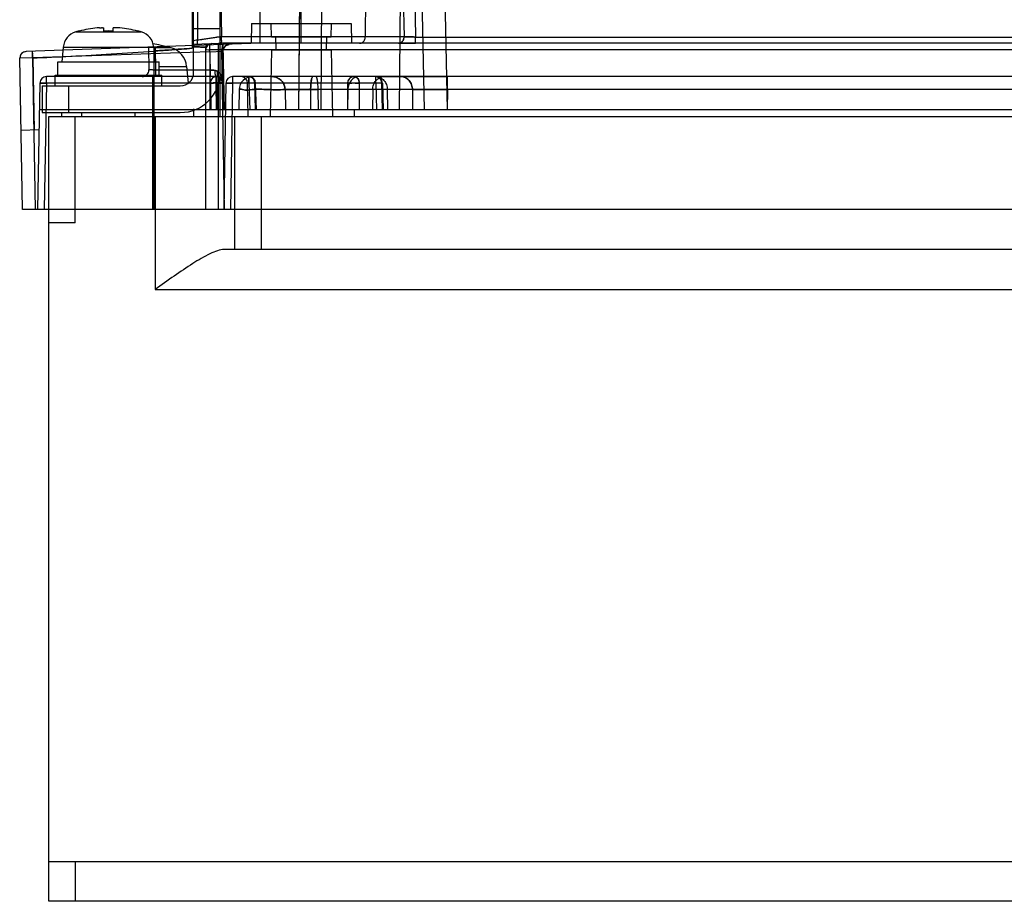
# Model space of a CAD drawing. Header units: millimetres. Extents: x 42 to 339, y 169 to 362.
# Tile 1 of 12: x 42 to 117, y 169 to 235. Entities that reach past the tile are written whole.
import ezdxf

# ---------------------------------------------------------------- set-up
doc = ezdxf.new("R2010")
doc.units = ezdxf.units.MM
doc.header["$LTSCALE"] = 34.608482
doc.layers.get('0').update_dxf_attribs({"linetype": 'CONTINUOUS'})

msp = doc.modelspace()

# ---------------------------------------------------------------- linework, layer by layer
at = {"color": 7, "linetype": 'Continuous'}
for p, q in [((55.44, 331.063), (55.44, 233.189)), ((63.64, 233.563), (63.64, 331.063)), ((55.952, 330.423), (57.634, 234.058)), ((69.18, 330.666), (68.45, 234.058)), ((69.421, 330.666), (71.371, 234.058)), ((70.288, 330.684), (72.238, 234.037)), ((55.826, 330.066), (55.826, 233.81)), ((55.54, 231.363), (55.54, 328.063)), ((57.54, 228.063), (57.54, 328.063)), ((64.309, 328.067), (63.44, 228.563)), ((65.768, 318.563), (65.095, 228.563)), ((73.245, 296.257), (74.611, 228.563)), ((71.513, 296.17), (71.002, 228.563)), ((71.513, 296.17), (72.877, 228.563)), ((60.54, 233.563), (60.54, 285.067)), ((59.89, 235.063), (59.864, 233.563)), ((59.89, 235.063), (67.39, 235.063)), ((61.39, 234.063), (61.373, 235.063)), ((65.89, 234.063), (65.908, 235.063)), ((67.39, 235.063), (67.417, 233.563)), ((46.94, 234.49), (46.678, 234.419)), ((46.678, 234.419), (51.603, 234.419)), ((46.94, 234.49), (46.94, 234.483)), ((48.79, 234.483), (48.79, 234.716)), ((49.49, 234.483), (49.49, 234.716)), ((51.34, 234.483), (51.34, 234.49)), ((51.603, 234.419), (51.34, 234.49)), ((57.54, 234.663), (55.54, 234.663)), ((71.371, 234.058), (57.634, 234.058)), ((61.39, 234.063), (65.89, 234.063)), ((61.74, 233.063), (61.723, 234.063)), ((65.54, 233.063), (65.558, 234.063)), ((72.238, 233.563), (72.238, 234.037)), ((72.238, 234.037), (312.082, 234.037)), ((60.54, 233.563), (42.942, 232.948)), ((45.738, 233.282), (45.64, 232.163)), ((45.738, 233.282), (52.542, 233.282)), ((52.14, 233.269), (52.17, 231.572)), ((52.542, 233.282), (52.64, 232.163)), ((52.64, 233.287), (52.67, 231.554)), ((53.09, 233.405), (53.09, 233.41)), ((53.846, 233.227), (53.09, 233.41)), ((55.44, 233.501), (57.642, 233.563)), ((55.44, 233.501), (55.556, 233.505)), ((55.55, 233.504), (55.824, 233.512)), ((56.742, 233.43), (56.775, 231.554)), ((57.642, 233.561), (57.409, 233.557)), ((338.521, 233.563), (57.642, 233.563)), ((57.742, 233.465), (57.828, 228.563)), ((57.804, 233.225), (57.979, 233.409)), ((57.979, 233.408), (58.223, 233.482)), ((70.938, 233.563), (72.238, 233.563)), ((42.942, 232.948), (42.698, 232.874)), ((42.942, 232.948), (42.698, 232.874)), ((56.758, 232.931), (43.442, 232.466)), ((53.846, 233.227), (52.547, 233.227)), ((52.58, 221.063), (52.58, 232.985)), ((56.44, 233.237), (56.44, 221.063)), ((56.758, 232.931), (57.74, 232.982)), ((56.758, 232.931), (56.758, 228.563)), ((57.651, 233.08), (57.405, 233.076)), ((57.405, 221.063), (57.405, 233.076)), ((57.86, 221.063), (57.651, 233.08)), ((324.021, 233.08), (57.651, 233.08)), ((57.74, 232.982), (57.804, 233.226)), ((57.74, 232.982), (57.804, 233.226)), ((57.74, 232.982), (57.74, 228.563)), ((61.39, 233.063), (61.303, 228.063)), ((61.39, 233.063), (65.89, 233.063)), ((65.89, 233.063), (65.978, 228.063)), ((43.442, 232.466), (42.46, 232.44)), ((42.659, 221.063), (42.46, 232.44)), ((43.425, 232.465), (43.624, 221.063)), ((43.442, 232.466), (43.537, 227.049)), ((45.34, 231.163), (45.34, 232.163)), ((45.34, 232.163), (52.94, 232.163)), ((52.94, 231.163), (52.94, 232.163)), ((52.94, 231.824), (55.013, 231.824)), ((55.013, 231.824), (55.119, 230.603)), ((44.475, 230.563), (44.475, 231.063)), ((57.293, 231.063), (44.475, 231.063)), ((45.14, 230.363), (45.14, 231.163)), ((45.14, 231.163), (53.14, 231.163)), ((51.826, 231.088), (51.67, 231.063)), ((52.079, 231.275), (51.968, 231.161)), ((52.148, 231.417), (52.078, 231.274)), ((52.17, 231.572), (52.148, 231.417)), ((52.44, 231.063), (52.44, 221.063)), ((52.67, 231.554), (52.67, 231.063)), ((56.775, 231.554), (52.67, 231.554)), ((53.14, 230.363), (53.14, 231.163)), ((56.775, 231.554), (56.775, 231.063)), ((57.205, 231.063), (57.205, 230.572)), ((57.293, 230.563), (57.293, 231.063)), ((57.441, 231.04), (57.631, 230.931)), ((58.475, 231.063), (58.475, 230.563)), ((335.714, 231.063), (58.475, 231.063)), ((59.701, 230.572), (59.701, 231.063)), ((69.238, 230.572), (69.238, 231.063)), ((69.873, 231.063), (74.635, 231.063)), ((73.761, 231.063), (72.965, 231.063)), ((74.594, 231.063), (74.594, 230.08)), ((74.635, 230.08), (74.635, 231.063)), ((43.975, 230.572), (43.809, 221.063)), ((44.14, 230.363), (44.14, 228.363)), ((44.14, 230.363), (54.54, 230.363)), ((44.475, 230.572), (44.309, 221.063)), ((57.293, 230.572), (44.475, 230.572)), ((46.14, 230.363), (46.14, 228.363)), ((56.811, 230.572), (56.84, 228.563)), ((57.205, 230.572), (57.24, 228.563)), ((57.293, 230.572), (57.328, 228.563)), ((57.705, 230.572), (57.74, 228.563)), ((57.975, 230.572), (57.809, 221.063)), ((58.475, 230.572), (58.309, 221.063)), ((69.671, 230.572), (58.475, 230.572)), ((59.64, 228.063), (59.597, 230.572)), ((59.701, 230.572), (59.763, 228.563)), ((60.134, 230.571), (60.193, 228.563)), ((60.193, 228.563), (60.135, 230.572)), ((60.263, 228.563), (60.201, 230.578)), ((67.135, 228.563), (67.139, 230.572)), ((68.004, 228.563), (68.004, 230.572)), ((69.238, 230.572), (69.299, 228.563)), ((69.671, 230.572), (69.732, 228.563)), ((69.738, 230.578), (69.799, 228.563)), ((58.967, 230.08), (58.94, 228.563)), ((62.414, 230.08), (62.44, 228.563)), ((64.34, 230.08), (64.327, 228.563)), ((71.997, 230.08), (64.34, 230.08)), ((64.926, 228.563), (64.906, 230.08)), ((67.135, 230.08), (67.112, 228.563)), ((69.007, 230.08), (68.991, 228.563)), ((70.136, 228.563), (70.113, 230.08)), ((71.997, 230.08), (72.012, 228.563)), ((74.594, 230.08), (74.61, 228.563)), ((307.767, 230.08), (74.594, 230.08)), ((74.635, 230.08), (74.62, 228.563)), ((337.94, 228.563), (43.94, 228.563)), ((44.14, 228.363), (54.54, 228.363)), ((45.64, 228.063), (45.64, 228.363)), ((47.14, 228.063), (47.14, 228.363)), ((51.14, 228.063), (51.14, 228.363)), ((55.54, 228.631), (55.54, 228.063)), ((67.64, 228.063), (67.649, 228.563)), ((44.64, 169.063), (44.64, 228.063)), ((44.64, 228.063), (337.24, 228.063)), ((46.64, 220.063), (46.64, 228.063)), ((52.64, 228.063), (52.64, 215.063)), ((58.64, 218.063), (58.64, 228.063)), ((60.64, 218.063), (60.64, 228.063)), ((43.914, 227.062), (42.555, 227.014)), ((339.44, 221.063), (42.659, 221.063)), ((46.64, 220.063), (44.64, 220.063)), ((324.044, 218.063), (57.837, 218.063)), ((52.64, 215.063), (329.24, 215.063)), ((44.64, 172.063), (337.24, 172.063)), ((46.64, 172.063), (46.64, 169.063)), ((337.24, 169.063), (44.64, 169.063))]:
    msp.add_line(p, q, dxfattribs=at)
for points in [[(64.226, 318.563), (63.965, 288.563), (63.703, 258.563), (63.44, 228.563)], [(42.698, 232.874), (42.521, 232.689), (42.46, 232.44)], [(51.969, 231.162), (51.827, 231.088), (51.67, 231.063)], [(57.293, 231.063), (57.344, 231.06), (57.393, 231.053)], [(57.293, 231.063), (57.344, 231.06), (57.393, 231.053), (57.441, 231.04)], [(57.441, 231.04), (57.631, 230.931), (57.751, 230.763), (57.793, 230.573)], [(61.414, 231.063), (61.72, 231.015), (61.996, 230.876), (62.217, 230.659), (62.361, 230.385), (62.414, 230.08)], [(61.79, 230.989), (61.841, 230.967), (61.893, 230.941), (61.945, 230.91), (61.997, 230.875), (62.048, 230.836), (62.099, 230.791), (62.148, 230.742), (62.195, 230.687), (62.239, 230.627), (62.28, 230.563), (62.317, 230.493), (62.349, 230.418), (62.375, 230.339), (62.395, 230.256), (62.408, 230.17), (62.414, 230.08)]]:
    msp.add_lwpolyline(points, dxfattribs=at)
for centre, radius, start, end in [((48.645, 232.501), 2.234, 90.03949, 91.10371), ((48.644, 233.121), 1.614, 88.70065, 90.0181), ((49.637, 233.05), 1.685, 89.99151, 90.90274), ((49.636, 232.611), 2.124, 89.19651, 89.97908), ((49.577, 230.725), 4.011, 86.64818, 87.52084), ((47.033, 233.169), 1.3, 105.88085, 175), ((49.14, 225.763), 8.993, 95.42346, 104.15994), ((48.785, 229.507), 5.232, 94.22006, 95.42478), ((48.743, 230.07), 4.667, 93.31919, 94.21154), ((49.14, 225.763), 8.727, 87.7015, 92.2985), ((49.51, 229.662), 5.077, 84.56636, 86.59197), ((49.14, 225.763), 8.993, 75.84006, 84.57654), ((51.247, 233.169), 1.3, 5, 74.11915), ((50.64, 221.663), 11.995, 78.21419, 81.27395), ((56.922, 233.061), 0.481, 91.60515, 179.99482), ((56.741, 233.237), 0.3, 91.63061, 179.94742), ((58.24, 232.982), 0.5, 92, 180), ((42.96, 232.449), 0.5, 92, 181), ((53.419, 231.685), 1.6, 5, 74.50603), ((44.475, 230.563), 0.5, 90, 180), ((51.67, 231.563), 0.5, 270, 1), ((54.54, 231.363), 3, 270, 360), ((54.54, 231.363), 1, 270, 360), ((57.205, 230.563), 0.5, 1, 90.00215), ((57.293, 230.563), 0.5, 0, 90), ((58.475, 230.563), 0.5, 90, 180), ((59.967, 230.063), 1, 90.00036, 179.00014), ((59.097, 230.563), 0.5, 1, 90), ((59.701, 230.563), 0.5, 0, 89.99998), ((61.414, 230.063), 1, 1, 90), ((69.238, 230.563), 0.5, 1.7317, 90), ((60.479, 204.974), 25.61, 91.15241, 91.73894)]:
    msp.add_arc(centre, radius, start, end, dxfattribs=at)
for points, knots in [([(48.473, 234.73), (48.484, 234.73), (48.527, 234.733), (48.571, 234.734), (48.602, 234.735)], [0, 0, 0, 0, 0.265557, 1, 1, 1, 1]), ([(48.681, 234.735), (48.697, 234.735), (48.719, 234.734), (48.746, 234.731), (48.761, 234.729), (48.774, 234.726), (48.783, 234.724), (48.79, 234.719), (48.79, 234.716)], [0, 0, 0, 0, 0.413325, 0.579972, 0.718585, 0.828778, 0.910738, 1, 1, 1, 1]), ([(49.61, 234.735), (49.593, 234.735), (49.569, 234.734), (49.539, 234.732), (49.522, 234.73), (49.509, 234.727), (49.498, 234.724), (49.49, 234.719), (49.49, 234.716)], [0, 0, 0, 0, 0.413699, 0.580783, 0.719881, 0.830377, 0.912383, 1, 1, 1, 1]), ([(49.75, 234.733), (49.743, 234.733), (49.715, 234.734), (49.687, 234.735), (49.666, 234.735)], [0, 0, 0, 0, 0.262982, 1, 1, 1, 1]), ([(55.826, 233.811), (55.977, 233.831), (56.579, 233.919), (57.18, 234.014), (57.634, 234.059)], [0, 0, 0, 0, 0.250004, 1, 1, 1, 1]), ([(57.634, 234.059), (57.482, 234.044), (56.878, 233.972), (56.278, 233.872), (55.826, 233.811)], [0, 0, 0, 0, 0.250101, 1, 1, 1, 1]), ([(57.642, 233.563), (57.62, 233.562), (57.666, 233.696), (57.626, 233.817), (57.635, 233.975), (57.634, 234.058)], [0, 0, 0, 0, 0.134866, 0.497418, 1, 1, 1, 1]), ([(68.017, 233.563), (68.092, 233.563), (68.25, 233.614), (68.411, 233.806), (68.449, 233.973), (68.45, 234.058)], [0, 0, 0, 0, 0.312525, 0.646215, 1, 1, 1, 1]), ([(70.938, 233.563), (71.013, 233.563), (71.171, 233.614), (71.332, 233.806), (71.37, 233.973), (71.371, 234.058)], [0, 0, 0, 0, 0.313278, 0.645664, 1, 1, 1, 1]), ([(70.938, 233.563), (70.968, 233.563), (71.027, 233.57), (71.111, 233.601), (71.172, 233.64), (71.215, 233.677), (71.244, 233.708), (71.271, 233.741), (71.304, 233.793), (71.339, 233.867), (71.365, 233.961), (71.371, 234.027), (71.371, 234.058)], [0, 0, 0, 0, 0.122379, 0.244101, 0.362781, 0.420594, 0.477086, 0.535935, 0.597787, 0.729742, 0.870843, 1, 1, 1, 1]), ([(72.238, 234.037), (72.125, 234.038), (71.91, 234.041), (71.621, 234.048), (71.446, 234.054), (71.371, 234.058)], [0, 0, 0, 0, 0.392356, 0.741588, 1, 1, 1, 1]), ([(71.371, 234.058), (71.446, 234.054), (71.621, 234.048), (71.91, 234.041), (72.125, 234.038), (72.238, 234.037)], [0, 0, 0, 0, 0.258419, 0.607652, 1, 1, 1, 1]), ([(52.58, 232.985), (52.578, 233.022), (52.575, 233.078), (52.573, 233.142), (52.572, 233.175), (52.572, 233.195), (52.572, 233.213), (52.572, 233.229), (52.573, 233.244), (52.574, 233.257), (52.575, 233.268), (52.576, 233.277), (52.577, 233.282), (52.579, 233.285), (52.58, 233.285)], [0, 0, 0, 0, 0.372121, 0.557364, 0.634455, 0.703117, 0.76006, 0.81303, 0.862395, 0.906535, 0.943487, 0.971885, 0.990673, 1, 1, 1, 1]), ([(55.826, 233.81), (55.761, 233.795), (55.641, 233.77), (55.531, 233.739), (55.44, 233.716), (55.44, 233.696)], [0, 0, 0, 0, 0.495713, 0.85042, 1, 1, 1, 1]), ([(56.44, 233.237), (56.44, 233.277), (56.201, 233.246), (55.95, 233.31), (55.622, 233.301), (55.44, 233.306)], [0, 0, 0, 0, 0.118247, 0.456316, 1, 1, 1, 1]), ([(55.44, 233.305), (55.622, 233.301), (55.95, 233.31), (56.201, 233.246), (56.44, 233.277), (56.44, 233.237)], [0, 0, 0, 0, 0.543741, 0.881782, 1, 1, 1, 1]), ([(55.824, 233.512), (55.826, 233.512), (55.829, 233.513), (55.832, 233.518), (55.835, 233.525), (55.837, 233.534), (55.839, 233.547), (55.841, 233.562), (55.842, 233.58), (55.843, 233.609), (55.842, 233.65), (55.838, 233.702), (55.833, 233.756), (55.829, 233.792), (55.826, 233.81)], [0, 0, 0, 0, 0.012504, 0.02934, 0.053189, 0.085553, 0.127242, 0.178104, 0.237689, 0.305498, 0.462406, 0.638111, 0.820795, 1, 1, 1, 1]), ([(55.824, 233.512), (55.826, 233.512), (55.829, 233.513), (55.832, 233.518), (55.835, 233.525), (55.837, 233.534), (55.839, 233.547), (55.841, 233.562), (55.842, 233.58), (55.843, 233.609), (55.842, 233.65), (55.838, 233.702), (55.833, 233.756), (55.829, 233.792), (55.826, 233.81)], [0, 0, 0, 0, 0.012658, 0.029566, 0.053501, 0.085947, 0.127704, 0.178615, 0.238226, 0.306036, 0.462869, 0.638429, 0.820944, 1, 1, 1, 1]), ([(56.758, 232.931), (56.757, 232.961), (56.755, 233.025), (56.752, 233.119), (56.75, 233.195), (56.749, 233.248), (56.748, 233.283), (56.748, 233.31), (56.747, 233.33), (56.747, 233.348), (56.747, 233.369), (56.747, 233.391), (56.747, 233.407), (56.748, 233.417), (56.748, 233.422), (56.748, 233.426), (56.748, 233.428), (56.749, 233.429), (56.749, 233.43), (56.749, 233.43)], [0, 0, 0, 0, 0.181698, 0.384352, 0.561526, 0.638313, 0.706693, 0.769608, 0.799365, 0.827834, 0.879876, 0.924148, 0.959265, 0.973011, 0.984025, 0.990802, 0.995708, 0.998741, 1, 1, 1, 1]), ([(56.758, 232.931), (56.757, 232.965), (56.754, 233.032), (56.752, 233.126), (56.75, 233.199), (56.749, 233.25), (56.748, 233.284), (56.748, 233.31), (56.747, 233.331), (56.747, 233.349), (56.747, 233.37), (56.747, 233.392), (56.747, 233.408), (56.748, 233.417), (56.748, 233.423), (56.748, 233.426), (56.748, 233.428), (56.749, 233.43), (56.749, 233.43), (56.749, 233.43)], [0, 0, 0, 0, 0.206586, 0.399323, 0.567861, 0.641159, 0.706691, 0.770343, 0.800423, 0.829174, 0.88163, 0.926072, 0.961069, 0.974637, 0.98539, 0.991579, 0.996059, 0.998832, 1, 1, 1, 1]), ([(57.405, 233.076), (57.404, 233.153), (57.39, 233.305), (57.428, 233.423), (57.387, 233.556), (57.409, 233.557)], [0, 0, 0, 0, 0.481463, 0.860632, 1, 1, 1, 1]), ([(57.642, 233.563), (57.664, 233.563), (57.709, 233.506), (57.706, 233.398), (57.682, 233.251), (57.663, 233.14), (57.651, 233.08)], [0, 0, 0, 0, 0.126099, 0.340469, 0.639436, 1, 1, 1, 1]), ([(57.642, 233.561), (57.664, 233.562), (57.71, 233.505), (57.706, 233.397), (57.682, 233.25), (57.663, 233.14), (57.651, 233.08)], [0, 0, 0, 0, 0.125659, 0.340112, 0.639547, 1, 1, 1, 1]), ([(43.442, 232.466), (43.439, 232.549), (43.421, 232.708), (43.458, 232.832), (43.411, 232.965), (43.434, 232.965)], [0, 0, 0, 0, 0.50026, 0.865182, 1, 1, 1, 1]), ([(43.425, 232.465), (43.423, 232.527), (43.42, 232.606), (43.419, 232.699), (43.418, 232.743), (43.418, 232.782), (43.418, 232.816), (43.418, 232.846), (43.418, 232.873), (43.418, 232.894), (43.419, 232.91), (43.419, 232.923), (43.42, 232.937), (43.421, 232.95), (43.422, 232.958), (43.423, 232.962), (43.424, 232.964), (43.424, 232.965), (43.425, 232.965)], [0, 0, 0, 0, 0.373298, 0.471358, 0.559182, 0.636541, 0.705435, 0.762559, 0.81568, 0.865153, 0.88804, 0.909335, 0.946216, 0.97435, 0.984739, 0.992483, 0.997495, 1, 1, 1, 1]), ([(43.425, 232.465), (44.382, 232.498), (46.358, 232.589), (49.41, 232.774), (51.504, 232.915), (52.58, 232.985)], [0, 0, 0, 0, 0.313434, 0.647124, 1, 1, 1, 1]), ([(43.442, 232.466), (43.441, 232.499), (43.439, 232.565), (43.436, 232.661), (43.434, 232.738), (43.433, 232.794), (43.432, 232.831), (43.432, 232.864), (43.431, 232.892), (43.431, 232.915), (43.432, 232.934), (43.432, 232.946), (43.432, 232.954), (43.432, 232.958), (43.433, 232.961), (43.433, 232.963), (43.433, 232.965), (43.433, 232.965), (43.434, 232.965)], [0, 0, 0, 0, 0.198196, 0.394989, 0.577493, 0.659755, 0.734154, 0.799508, 0.855511, 0.902078, 0.939125, 0.966715, 0.977155, 0.98549, 0.991821, 0.996253, 0.998906, 1, 1, 1, 1]), ([(52.58, 232.985), (52.935, 233.01), (53.616, 233.057), (54.57, 233.126), (55.168, 233.169), (55.44, 233.19)], [0, 0, 0, 0, 0.372507, 0.714115, 1, 1, 1, 1]), ([(55.44, 233.189), (55.168, 233.168), (54.57, 233.125), (53.616, 233.056), (52.935, 233.01), (52.58, 232.985)], [0, 0, 0, 0, 0.285879, 0.627484, 1, 1, 1, 1]), ([(57.405, 233.076), (57.282, 233.075), (57.061, 233.065), (56.737, 233.086), (56.591, 233.034), (56.44, 233.086), (56.44, 233.061)], [0, 0, 0, 0, 0.384412, 0.709135, 0.924839, 1, 1, 1, 1]), ([(57.405, 233.076), (57.282, 233.075), (57.061, 233.065), (56.737, 233.086), (56.591, 233.034), (56.44, 233.086), (56.44, 233.061)], [0, 0, 0, 0, 0.385209, 0.709082, 0.92447, 1, 1, 1, 1]), ([(57.651, 233.08), (57.623, 233.079), (57.569, 233.077), (57.487, 233.079), (57.433, 233.077), (57.405, 233.076)], [0, 0, 0, 0, 0.33873, 0.663632, 1, 1, 1, 1]), ([(52.67, 231.554), (52.633, 231.555), (52.561, 231.556), (52.473, 231.558), (52.407, 231.56), (52.361, 231.561), (52.32, 231.563), (52.283, 231.564), (52.25, 231.565), (52.227, 231.566), (52.21, 231.567), (52.2, 231.568), (52.191, 231.569), (52.184, 231.569), (52.178, 231.57), (52.174, 231.57), (52.171, 231.571), (52.17, 231.571), (52.17, 231.571), (52.17, 231.572)], [0, 0, 0, 0, 0.221242, 0.431644, 0.52896, 0.619762, 0.70263, 0.776896, 0.842029, 0.896724, 0.920019, 0.940435, 0.957915, 0.9724, 0.984226, 0.992742, 0.997945, 0.999329, 1, 1, 1, 1]), ([(56.775, 231.554), (56.805, 231.554), (56.922, 231.551), (57.039, 231.541), (57.126, 231.531)], [0, 0, 0, 0, 0.253739, 1, 1, 1, 1]), ([(57.126, 231.531), (57.087, 231.535), (57.01, 231.543), (56.893, 231.551), (56.815, 231.554), (56.775, 231.554)], [0, 0, 0, 0, 0.32738, 0.662043, 1, 1, 1, 1]), ([(56.929, 230.919), (56.953, 230.949), (57.007, 231.002), (57.103, 231.052), (57.173, 231.063), (57.205, 231.063)], [0, 0, 0, 0, 0.356619, 0.694144, 1, 1, 1, 1]), ([(57.205, 231.063), (57.175, 231.063), (57.116, 231.056), (57.033, 231.018), (56.987, 230.98), (56.966, 230.958)], [0, 0, 0, 0, 0.335977, 0.659213, 1, 1, 1, 1]), ([(57.126, 231.531), (57.124, 231.5), (57.123, 231.438), (57.128, 231.363), (57.136, 231.305), (57.143, 231.266), (57.151, 231.237), (57.158, 231.215), (57.163, 231.2), (57.168, 231.185), (57.176, 231.167), (57.186, 231.146), (57.2, 231.122), (57.216, 231.102), (57.233, 231.085), (57.252, 231.072), (57.272, 231.065), (57.286, 231.063), (57.293, 231.063)], [0, 0, 0, 0, 0.171232, 0.344915, 0.424361, 0.497986, 0.565444, 0.596822, 0.626636, 0.654931, 0.682791, 0.73685, 0.788192, 0.836341, 0.881106, 0.922734, 0.961822, 1, 1, 1, 1]), ([(57.126, 231.531), (57.124, 231.502), (57.123, 231.444), (57.128, 231.358), (57.14, 231.276), (57.16, 231.202), (57.183, 231.149), (57.205, 231.115), (57.226, 231.091), (57.254, 231.069), (57.281, 231.063), (57.293, 231.063)], [0, 0, 0, 0, 0.160404, 0.323807, 0.482279, 0.627128, 0.75122, 0.80476, 0.85254, 0.932585, 1, 1, 1, 1]), ([(57.126, 231.531), (57.149, 231.528), (57.196, 231.519), (57.264, 231.494), (57.307, 231.472), (57.327, 231.459)], [0, 0, 0, 0, 0.330167, 0.662332, 1, 1, 1, 1]), ([(57.327, 231.459), (57.307, 231.472), (57.264, 231.494), (57.196, 231.519), (57.149, 231.528), (57.126, 231.531)], [0, 0, 0, 0, 0.336398, 0.669201, 1, 1, 1, 1]), ([(57.327, 231.459), (57.322, 231.439), (57.311, 231.392), (57.302, 231.321), (57.303, 231.26), (57.31, 231.217), (57.316, 231.187), (57.325, 231.16), (57.34, 231.124), (57.367, 231.085), (57.404, 231.055), (57.431, 231.043), (57.441, 231.04)], [0, 0, 0, 0, 0.134731, 0.301523, 0.44963, 0.516114, 0.577539, 0.639175, 0.700041, 0.818463, 0.933718, 1, 1, 1, 1]), ([(57.327, 231.459), (57.423, 231.401), (57.586, 231.224), (57.73, 230.911), (57.791, 230.683), (57.793, 230.572)], [0, 0, 0, 0, 0.326001, 0.6754, 1, 1, 1, 1]), ([(57.793, 230.572), (57.791, 230.66), (57.752, 230.837), (57.655, 231.083), (57.521, 231.303), (57.394, 231.415), (57.327, 231.459)], [0, 0, 0, 0, 0.256979, 0.518669, 0.766237, 1, 1, 1, 1]), ([(59.701, 231.063), (59.722, 231.063), (59.675, 230.936), (59.717, 230.816), (59.701, 230.657), (59.701, 230.572)], [0, 0, 0, 0, 0.12868, 0.478221, 1, 1, 1, 1]), ([(59.701, 231.063), (59.723, 231.063), (59.767, 231.059), (59.832, 231.041), (59.872, 231.023), (59.891, 231.012)], [0, 0, 0, 0, 0.330829, 0.664139, 1, 1, 1, 1]), ([(60.005, 230.919), (59.979, 230.95), (59.918, 231.003), (59.812, 231.052), (59.737, 231.063), (59.701, 231.063)], [0, 0, 0, 0, 0.350284, 0.688848, 1, 1, 1, 1]), ([(64.34, 230.08), (64.34, 230.204), (64.347, 230.431), (64.383, 230.744), (64.42, 230.932), (64.478, 231.063), (64.513, 231.063)], [0, 0, 0, 0, 0.366164, 0.676047, 0.897896, 1, 1, 1, 1]), ([(64.513, 231.063), (64.481, 231.063), (64.423, 230.943), (64.385, 230.758), (64.347, 230.443), (64.34, 230.21), (64.34, 230.08)], [0, 0, 0, 0, 0.095413, 0.302976, 0.618366, 1, 1, 1, 1]), ([(64.906, 230.08), (64.905, 230.14), (64.903, 230.261), (64.894, 230.441), (64.881, 230.588), (64.867, 230.699), (64.856, 230.774), (64.843, 230.841), (64.829, 230.9), (64.817, 230.944), (64.806, 230.974), (64.797, 230.998), (64.785, 231.023), (64.769, 231.045), (64.753, 231.059), (64.742, 231.063), (64.736, 231.063)], [0, 0, 0, 0, 0.176486, 0.356223, 0.52925, 0.609681, 0.684272, 0.751864, 0.811616, 0.862883, 0.885249, 0.905415, 0.93926, 0.965227, 0.984694, 1, 1, 1, 1]), ([(68.001, 231.063), (67.889, 231.063), (67.657, 231.009), (67.372, 230.786), (67.183, 230.461), (67.137, 230.208), (67.135, 230.08)], [0, 0, 0, 0, 0.233375, 0.476732, 0.73366, 1, 1, 1, 1]), ([(67.268, 230.919), (67.295, 230.95), (67.355, 231.003), (67.461, 231.052), (67.536, 231.063), (67.571, 231.063)], [0, 0, 0, 0, 0.350891, 0.689868, 1, 1, 1, 1]), ([(67.875, 230.919), (67.848, 230.95), (67.788, 231.003), (67.682, 231.052), (67.607, 231.063), (67.571, 231.063)], [0, 0, 0, 0, 0.350684, 0.689547, 1, 1, 1, 1]), ([(69.007, 230.08), (69.008, 230.206), (69.053, 230.454), (69.237, 230.778), (69.52, 231.006), (69.757, 231.063), (69.872, 231.063)], [0, 0, 0, 0, 0.262568, 0.513633, 0.759677, 1, 1, 1, 1]), ([(69.238, 231.063), (69.311, 231.063), (69.465, 231.015), (69.628, 230.828), (69.669, 230.66), (69.671, 230.572)], [0, 0, 0, 0, 0.306774, 0.63054, 1, 1, 1, 1]), ([(69.247, 231.063), (69.359, 231.063), (69.591, 231.009), (69.876, 230.786), (70.065, 230.461), (70.111, 230.208), (70.113, 230.08)], [0, 0, 0, 0, 0.233373, 0.476731, 0.733659, 1, 1, 1, 1]), ([(71.131, 231.063), (71.183, 231.063), (71.292, 231.051), (71.424, 231.008), (71.526, 230.954), (71.628, 230.887), (71.744, 230.779), (71.856, 230.622), (71.937, 230.447), (71.984, 230.264), (71.996, 230.141), (71.997, 230.08)], [0, 0, 0, 0, 0.108502, 0.224398, 0.285263, 0.347876, 0.477264, 0.610458, 0.744277, 0.875073, 1, 1, 1, 1]), ([(71.997, 230.08), (71.996, 230.141), (71.984, 230.264), (71.937, 230.447), (71.856, 230.622), (71.744, 230.779), (71.628, 230.887), (71.526, 230.954), (71.424, 231.008), (71.292, 231.051), (71.183, 231.063), (71.131, 231.063)], [0, 0, 0, 0, 0.124928, 0.255724, 0.389543, 0.522737, 0.652125, 0.714738, 0.775603, 0.891498, 1, 1, 1, 1]), ([(44.475, 230.572), (44.392, 230.573), (44.232, 230.589), (44.11, 230.55), (43.976, 230.594), (43.975, 230.572)], [0, 0, 0, 0, 0.499857, 0.865798, 1, 1, 1, 1]), ([(43.975, 230.572), (43.976, 230.593), (44.105, 230.551), (44.228, 230.589), (44.389, 230.573), (44.475, 230.572)], [0, 0, 0, 0, 0.129215, 0.480967, 1, 1, 1, 1]), ([(43.975, 230.572), (43.976, 230.588), (44.069, 230.558), (44.152, 230.584), (44.315, 230.571), (44.421, 230.572), (44.475, 230.572)], [0, 0, 0, 0, 0.09728, 0.346531, 0.671641, 1, 1, 1, 1]), ([(56.966, 230.958), (56.929, 230.922), (56.872, 230.839), (56.812, 230.708), (56.807, 230.615), (56.811, 230.572)], [0, 0, 0, 0, 0.363908, 0.694814, 1, 1, 1, 1]), ([(56.811, 230.572), (56.812, 230.614), (56.821, 230.699), (56.861, 230.818), (56.903, 230.889), (56.929, 230.919)], [0, 0, 0, 0, 0.344414, 0.679923, 1, 1, 1, 1]), ([(56.811, 230.572), (56.828, 230.572), (56.864, 230.572), (56.921, 230.584), (56.975, 230.564), (57.034, 230.566), (57.078, 230.601), (57.125, 230.618), (57.181, 230.622), (57.205, 230.583), (57.205, 230.563)], [0, 0, 0, 0, 0.121342, 0.250929, 0.384699, 0.511642, 0.640779, 0.757158, 0.861647, 1, 1, 1, 1]), ([(57.705, 230.572), (57.705, 230.592), (57.585, 230.57), (57.47, 230.599), (57.239, 230.587), (57.021, 230.585), (56.875, 230.577), (56.811, 230.572)], [0, 0, 0, 0, 0.068577, 0.254361, 0.513459, 0.783649, 1, 1, 1, 1]), ([(57.705, 230.572), (57.705, 230.594), (57.571, 230.55), (57.449, 230.589), (57.289, 230.573), (57.205, 230.572)], [0, 0, 0, 0, 0.134202, 0.500143, 1, 1, 1, 1]), ([(57.205, 230.563), (57.24, 230.563), (57.305, 230.595), (57.41, 230.59), (57.509, 230.588), (57.605, 230.588), (57.654, 230.577), (57.705, 230.581), (57.705, 230.572)], [0, 0, 0, 0, 0.203815, 0.410969, 0.617716, 0.804135, 0.942857, 1, 1, 1, 1]), ([(57.293, 230.572), (57.375, 230.573), (57.532, 230.588), (57.655, 230.55), (57.792, 230.596), (57.793, 230.572)], [0, 0, 0, 0, 0.491118, 0.85444, 1, 1, 1, 1]), ([(57.793, 230.572), (57.792, 230.593), (57.663, 230.551), (57.54, 230.589), (57.379, 230.573), (57.293, 230.572)], [0, 0, 0, 0, 0.129215, 0.480967, 1, 1, 1, 1]), ([(57.975, 230.572), (57.976, 230.594), (58.11, 230.55), (58.232, 230.589), (58.392, 230.573), (58.475, 230.572)], [0, 0, 0, 0, 0.134101, 0.500056, 1, 1, 1, 1]), ([(58.475, 230.572), (58.421, 230.572), (58.315, 230.571), (58.152, 230.584), (58.069, 230.558), (57.976, 230.588), (57.975, 230.572)], [0, 0, 0, 0, 0.328367, 0.65347, 0.902717, 1, 1, 1, 1]), ([(57.975, 230.572), (57.976, 230.581), (58.04, 230.563), (58.11, 230.584), (58.282, 230.571), (58.404, 230.573), (58.475, 230.572)], [0, 0, 0, 0, 0.055711, 0.243499, 0.570451, 1, 1, 1, 1]), ([(60.201, 230.563), (60.201, 230.572), (60.173, 230.59), (60.116, 230.573), (60.016, 230.583), (59.874, 230.575), (59.763, 230.573), (59.701, 230.572)], [0, 0, 0, 0, 0.052146, 0.154578, 0.348381, 0.634388, 1, 1, 1, 1]), ([(59.891, 231.012), (59.946, 230.983), (60.038, 230.898), (60.115, 230.738), (60.132, 230.626), (60.135, 230.572)], [0, 0, 0, 0, 0.355125, 0.689246, 1, 1, 1, 1]), ([(60.135, 230.572), (60.157, 230.573), (60.241, 230.579), (60.069, 230.581), (60.02, 230.579), (59.964, 230.578)], [0, 0, 0, 0, 0.219075, 0.439312, 1, 1, 1, 1]), ([(60.135, 230.572), (60.134, 230.614), (60.123, 230.7), (60.079, 230.819), (60.032, 230.889), (60.005, 230.919)], [0, 0, 0, 0, 0.340309, 0.675025, 1, 1, 1, 1]), ([(60.135, 230.572), (60.14, 230.572), (60.152, 230.573), (60.167, 230.574), (60.18, 230.574), (60.189, 230.576), (60.198, 230.575), (60.202, 230.59), (60.201, 230.569), (60.201, 230.563)], [0, 0, 0, 0, 0.191537, 0.378583, 0.531226, 0.639666, 0.708606, 0.780901, 1, 1, 1, 1]), ([(67.381, 231.012), (67.335, 230.985), (67.248, 230.91), (67.16, 230.756), (67.139, 230.634), (67.139, 230.572)], [0, 0, 0, 0, 0.307976, 0.641908, 1, 1, 1, 1]), ([(67.139, 230.572), (67.14, 230.614), (67.15, 230.7), (67.194, 230.819), (67.241, 230.889), (67.268, 230.919)], [0, 0, 0, 0, 0.3404, 0.675139, 1, 1, 1, 1]), ([(67.139, 230.572), (67.196, 230.575), (67.334, 230.579), (67.556, 230.581), (67.787, 230.579), (67.939, 230.575), (68.004, 230.572)], [0, 0, 0, 0, 0.199644, 0.475121, 0.772668, 1, 1, 1, 1]), ([(67.763, 231.011), (67.809, 230.985), (67.895, 230.909), (67.984, 230.756), (68.004, 230.634), (68.004, 230.572)], [0, 0, 0, 0, 0.308095, 0.642072, 1, 1, 1, 1]), ([(68.004, 230.572), (68.004, 230.614), (67.993, 230.7), (67.949, 230.819), (67.902, 230.889), (67.875, 230.919)], [0, 0, 0, 0, 0.340354, 0.675082, 1, 1, 1, 1]), ([(69.737, 230.578), (69.716, 230.59), (69.625, 230.569), (69.464, 230.584), (69.32, 230.574), (69.238, 230.572)], [0, 0, 0, 0, 0.14402, 0.50863, 1, 1, 1, 1]), ([(69.671, 230.572), (69.684, 230.572), (69.709, 230.574), (69.72, 230.575), (69.739, 230.577), (69.737, 230.578)], [0, 0, 0, 0, 0.574986, 0.911421, 1, 1, 1, 1]), ([(58.967, 230.08), (58.967, 230.164), (59.497, 229.971), (60.026, 230.154), (61.259, 230.057), (62.681, 230.094), (63.766, 230.082), (64.34, 230.08)], [0, 0, 0, 0, 0.046823, 0.183716, 0.400169, 0.67947, 1, 1, 1, 1]), ([(64.34, 230.08), (63.766, 230.082), (62.681, 230.094), (61.259, 230.057), (60.026, 230.154), (59.496, 229.971), (58.967, 230.164), (58.967, 230.08)], [0, 0, 0, 0, 0.320535, 0.599838, 0.816289, 0.953179, 1, 1, 1, 1]), ([(62.414, 230.08), (62.414, 230.08), (62.414, 230.08), (62.415, 230.081), (62.417, 230.081), (62.421, 230.081), (62.426, 230.081), (62.432, 230.082), (62.44, 230.082), (62.45, 230.082), (62.465, 230.083), (62.487, 230.083), (62.519, 230.083), (62.555, 230.084), (62.598, 230.084), (62.645, 230.085), (62.698, 230.085), (62.757, 230.085), (62.844, 230.085), (62.966, 230.086), (63.126, 230.086), (63.303, 230.086), (63.497, 230.085), (63.705, 230.085), (63.926, 230.084), (64.159, 230.083), (64.487, 230.082), (64.737, 230.081), (64.906, 230.08)], [0, 0, 0, 0, 0.000093, 0.000316, 0.001187, 0.002633, 0.004654, 0.007248, 0.010415, 0.01415, 0.018454, 0.028753, 0.041295, 0.056063, 0.073036, 0.092194, 0.113489, 0.136872, 0.162291, 0.219038, 0.283323, 0.354704, 0.432591, 0.516356, 0.60537, 0.698986, 0.796467, 1, 1, 1, 1]), ([(64.906, 230.08), (64.737, 230.081), (64.487, 230.082), (64.159, 230.083), (63.926, 230.084), (63.705, 230.085), (63.497, 230.085), (63.303, 230.086), (63.126, 230.086), (62.966, 230.086), (62.844, 230.085), (62.757, 230.085), (62.698, 230.085), (62.645, 230.085), (62.598, 230.084), (62.555, 230.084), (62.519, 230.083), (62.487, 230.083), (62.465, 230.083), (62.45, 230.082), (62.44, 230.082), (62.432, 230.082), (62.426, 230.081), (62.421, 230.081), (62.417, 230.081), (62.415, 230.081), (62.414, 230.08), (62.414, 230.08), (62.414, 230.08)], [0, 0, 0, 0, 0.203535, 0.301013, 0.394626, 0.483641, 0.567408, 0.645297, 0.716681, 0.780967, 0.837714, 0.863133, 0.886515, 0.907809, 0.926965, 0.943938, 0.958703, 0.971245, 0.981543, 0.985846, 0.989582, 0.992748, 0.995343, 0.997365, 0.998812, 0.999683, 0.999906, 1, 1, 1, 1]), ([(74.635, 230.08), (74.074, 230.081), (72.991, 230.082), (71.459, 230.083), (70.143, 230.083), (69.351, 230.081), (69.007, 230.08)], [0, 0, 0, 0, 0.298945, 0.577454, 0.816559, 1, 1, 1, 1]), ([(71.997, 230.08), (72.156, 230.081), (72.522, 230.083), (73.129, 230.083), (73.836, 230.082), (74.336, 230.081), (74.594, 230.08)], [0, 0, 0, 0, 0.183529, 0.422641, 0.701055, 1, 1, 1, 1]), ([(74.594, 230.08), (74.336, 230.081), (73.836, 230.082), (73.129, 230.083), (72.522, 230.083), (72.156, 230.081), (71.997, 230.08)], [0, 0, 0, 0, 0.298966, 0.577372, 0.816483, 1, 1, 1, 1]), ([(57.836, 218.063), (57.669, 218.063), (57.298, 217.977), (56.498, 217.633), (55.412, 216.979), (54.052, 216.062), (53.118, 215.4), (52.64, 215.063)], [0, 0, 0, 0, 0.082954, 0.185563, 0.432232, 0.709865, 1, 1, 1, 1])]:
    msp.add_open_spline(points, degree=3, knots=knots, dxfattribs=at)

doc.saveas('drawing.dxf')
